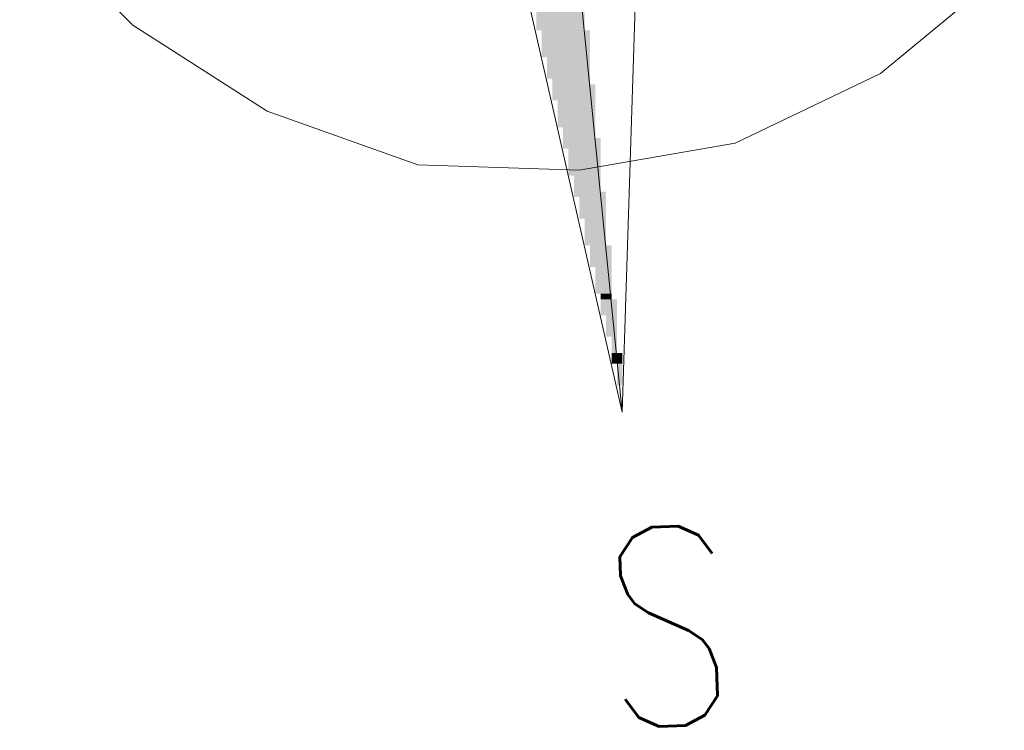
# Model space of a CAD drawing. Header units: millimetres. Extents: x -740 to 33545, y -26688 to 22494.
# Tile 217 of 256: x 12119 to 12197, y 11528 to 11584. Entities that reach past the tile are written whole.
import ezdxf

# ---------------------------------------------------------------- set-up
doc = ezdxf.new("R2010")
doc.units = ezdxf.units.MM
doc.header["$MEASUREMENT"] = 0
doc.layers.add('Nowe_820-G Rysunki Obrazki_Nr_pióra__1', color=252, linetype='Continuous', lineweight=13)
doc.layers.add('Nowe_820-G Rysunki Obrazki_Nr_pióra__23', color=252, linetype='Continuous', lineweight=15)
doc.styles.add('STYL_AUTOMATYCZNY_3', font='txt', dxfattribs={"width": 0.771742})

msp = doc.modelspace()

# ---------------------------------------------------------------- hatches: boundary and pattern name
at = {"layer": 'Nowe_820-G Rysunki Obrazki_Nr_pióra__1', "linetype": 'Continuous', "lineweight": 0}
for points in [[(12160.067, 11582.669), (12163.877, 11582.669), (12163.877, 11584.362), (12160.067, 11584.362)], [(12160.067, 11582.669), (12163.877, 11582.669), (12163.877, 11584.362), (12160.067, 11584.362)], [(12160.49, 11580.552), (12164.3, 11580.552), (12164.3, 11582.669), (12160.49, 11582.669)], [(12160.49, 11580.552), (12164.3, 11580.552), (12164.3, 11582.669), (12160.49, 11582.669)], [(12160.914, 11578.859), (12164.3, 11578.859), (12164.3, 11580.552), (12160.914, 11580.552)], [(12160.914, 11578.859), (12164.3, 11578.859), (12164.3, 11580.552), (12160.914, 11580.552)], [(12161.337, 11578.436), (12164.3, 11578.436), (12164.3, 11578.859), (12161.337, 11578.859)], [(12161.337, 11578.436), (12164.3, 11578.436), (12164.3, 11578.859), (12161.337, 11578.859)], [(12161.337, 11577.166), (12164.724, 11577.166), (12164.724, 11578.436), (12161.337, 11578.436)], [(12161.337, 11577.166), (12164.724, 11577.166), (12164.724, 11578.436), (12161.337, 11578.436)], [(12161.76, 11575.049), (12164.724, 11575.049), (12164.724, 11577.166), (12161.76, 11577.166)], [(12161.76, 11575.049), (12164.724, 11575.049), (12164.724, 11577.166), (12161.76, 11577.166)], [(12162.184, 11574.202), (12164.724, 11574.202), (12164.724, 11575.049), (12162.184, 11575.049)], [(12162.184, 11574.202), (12164.724, 11574.202), (12164.724, 11575.049), (12162.184, 11575.049)], [(12162.184, 11573.356), (12165.147, 11573.356), (12165.147, 11574.202), (12162.184, 11574.202)], [(12162.184, 11573.356), (12165.147, 11573.356), (12165.147, 11574.202), (12162.184, 11574.202)], [(12162.607, 11571.239), (12165.147, 11571.239), (12165.147, 11573.356), (12162.607, 11573.356)], [(12162.607, 11571.239), (12165.147, 11571.239), (12165.147, 11573.356), (12162.607, 11573.356)], [(12163.03, 11569.969), (12165.147, 11569.969), (12165.147, 11571.239), (12163.03, 11571.239)], [(12163.03, 11569.969), (12165.147, 11569.969), (12165.147, 11571.239), (12163.03, 11571.239)], [(12163.03, 11569.546), (12165.57, 11569.546), (12165.57, 11569.969), (12163.03, 11569.969)], [(12163.03, 11569.546), (12165.57, 11569.546), (12165.57, 11569.969), (12163.03, 11569.969)], [(12163.454, 11567.852), (12165.57, 11567.852), (12165.57, 11569.546), (12163.454, 11569.546)], [(12163.454, 11567.852), (12165.57, 11567.852), (12165.57, 11569.546), (12163.454, 11569.546)], [(12163.877, 11565.736), (12165.57, 11565.736), (12165.57, 11567.852), (12163.877, 11567.852)], [(12163.877, 11565.736), (12165.57, 11565.736), (12165.57, 11567.852), (12163.877, 11567.852)], [(12164.3, 11564.042), (12165.994, 11564.042), (12165.994, 11565.736), (12164.3, 11565.736)], [(12164.3, 11564.042), (12165.994, 11564.042), (12165.994, 11565.736), (12164.3, 11565.736)], [(12164.724, 11561.926), (12165.994, 11561.926), (12165.994, 11564.042), (12164.724, 11564.042)], [(12164.724, 11561.926), (12165.994, 11561.926), (12165.994, 11564.042), (12164.724, 11564.042)], [(12165.147, 11561.502), (12165.994, 11561.502), (12165.994, 11561.926), (12165.147, 11561.926)], [(12165.147, 11561.502), (12165.994, 11561.502), (12165.994, 11561.926), (12165.147, 11561.926)], [(12165.147, 11560.232), (12166.417, 11560.232), (12166.417, 11561.502), (12165.147, 11561.502)], [(12165.147, 11560.232), (12166.417, 11560.232), (12166.417, 11561.502), (12165.147, 11561.502)], [(12165.57, 11558.539), (12166.417, 11558.539), (12166.417, 11560.232), (12165.57, 11560.232)], [(12165.57, 11558.539), (12166.417, 11558.539), (12166.417, 11560.232), (12165.57, 11560.232)], [(12165.994, 11557.269), (12166.417, 11557.269), (12166.417, 11558.539), (12165.994, 11558.539)], [(12165.994, 11557.269), (12166.417, 11557.269), (12166.417, 11558.539), (12165.994, 11558.539)], [(12165.994, 11556.422), (12166.84, 11556.422), (12166.84, 11557.269), (12165.994, 11557.269)], [(12165.994, 11556.422), (12166.84, 11556.422), (12166.84, 11557.269), (12165.994, 11557.269)], [(12166.417, 11556.422), (12166.417, 11554.729), (12166.84, 11554.729), (12166.84, 11556.422)], [(12166.417, 11556.422), (12166.417, 11554.729), (12166.84, 11554.729), (12166.84, 11556.422)]]:
    msp.add_hatch(color=256, dxfattribs=at).paths.add_polyline_path(points)

# ---------------------------------------------------------------- linework, layer by layer
at = {"layer": 'Nowe_820-G Rysunki Obrazki_Nr_pióra__23', "linetype": 'Continuous', "lineweight": 15}
for points in [[(12160.914, 11612.302), (12166.84, 11552.612)], [(12160.914, 11612.302), (12166.84, 11552.612)], [(12166.84, 11552.612), (12168.534, 11605.952)], [(12166.84, 11552.612), (12168.534, 11605.952)], [(12154.987, 11604.682), (12166.84, 11552.612)], [(12166.84, 11552.612), (12154.987, 11604.682)], [(12119.427, 11591.982), (12128.317, 11583.092)], [(12119.427, 11591.982), (12128.317, 11583.092)], [(12187.16, 11579.282), (12196.897, 11587.326)], [(12187.16, 11579.282), (12196.897, 11587.326)], [(12128.317, 11583.092), (12138.9, 11576.319)], [(12128.317, 11583.092), (12138.9, 11576.319)], [(12175.73, 11573.779), (12187.16, 11579.282)], [(12175.73, 11573.779), (12187.16, 11579.282)], [(12138.9, 11576.319), (12150.754, 11572.086)], [(12138.9, 11576.319), (12150.754, 11572.086)], [(12163.454, 11571.662), (12175.73, 11573.779)], [(12163.454, 11571.662), (12175.73, 11573.779)], [(12150.754, 11572.086), (12163.454, 11571.662)], [(12150.754, 11572.086), (12163.454, 11571.662)]]:
    msp.add_lwpolyline(points, dxfattribs=at)

# ---------------------------------------------------------------- texts
at = {"layer": 'Nowe_820-G Rysunki Obrazki_Nr_pióra__1', "linetype": 'Continuous', "lineweight": 13, "insert": (12165.583, 11527.709), "char_height": 15.69635, "attachment_point": 7, "rotation": 2.07191, "style": 'STYL_AUTOMATYCZNY_3'}
msp.add_mtext('\\A1;{\\pql;\\fRomanS|b0|i0|c0|p0;\\W0.771742;S}', dxfattribs=at)

doc.saveas('drawing.dxf')
